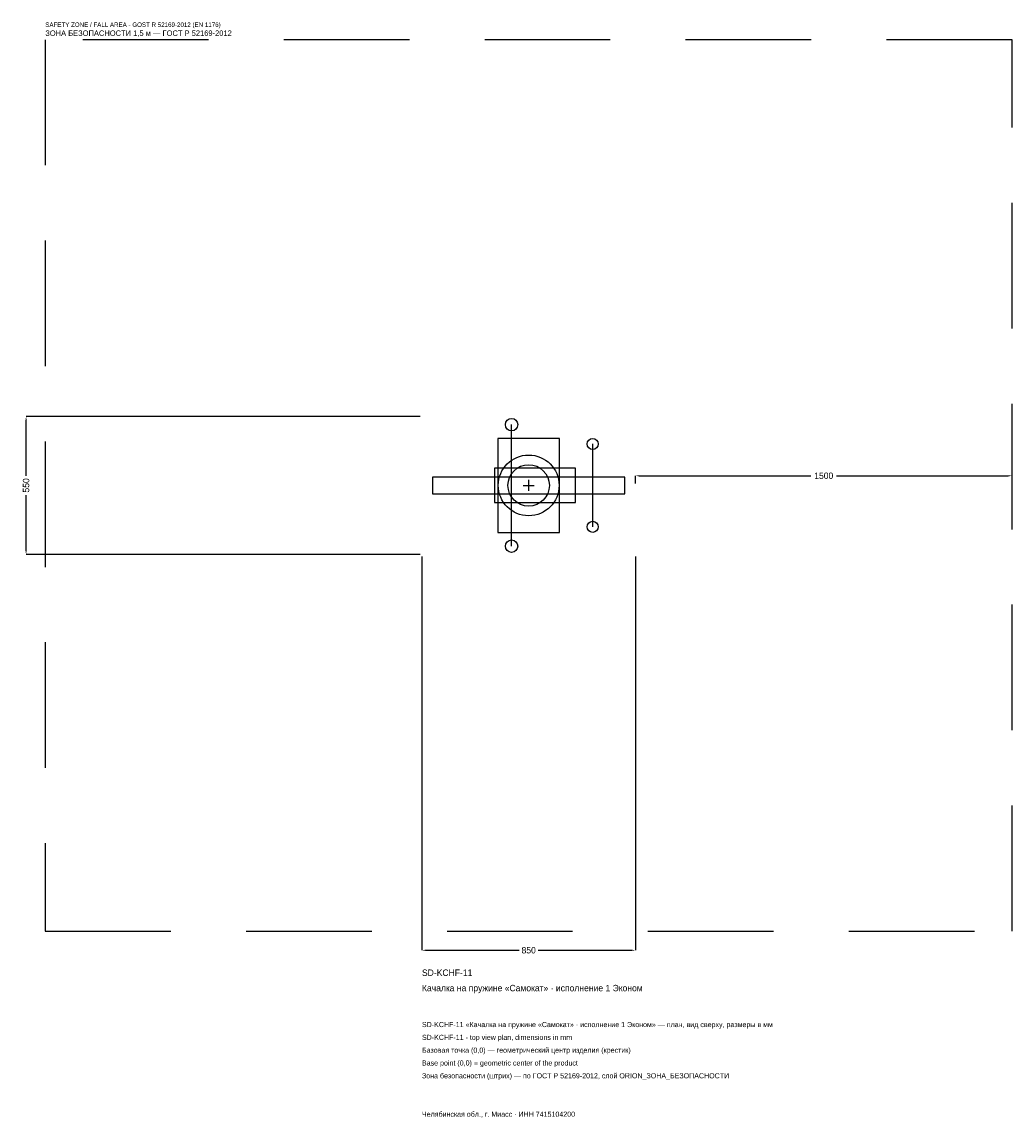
# Model space of a CAD drawing. Header units: metres. Extents: x -2018 to 1925, y -2520 to 1846.
import ezdxf

# ---------------------------------------------------------------- set-up
doc = ezdxf.new("R2010")
doc.units = ezdxf.units.M
doc.linetypes.add('DASHED', pattern=[800, 500, -300])
for name, color, linetype in [('ORION_ДАННЫЕ', 3, 'Continuous'), ('ORION_ЗОНА_БЕЗОПАСНОСТИ', 1, 'Continuous'), ('ORION_КОНТУР', 7, 'Continuous'), ('ORION_РАЗМЕРЫ', 8, 'Continuous')]:
    doc.layers.add(name, color=color, linetype=linetype)
doc.dimstyles.new('ORION', dxfattribs={"dimtxt": 25.5, "dimasz": 15.3, "dimexe": 1.25, "dimexo": 7.65, "dimtad": 1, "dimdec": 0, "dimcen": 2.5, "dimazin": 3, "dimtfac": 1, "dimtmove": 0, "dimatfit": 3, "dimarcsym": 0})

# ---------------------------------------------------------------- blocks, each defined once
blk = doc.blocks.new('_CLOSEDFILLED')
at = {"color": 0, "linetype": 'BYBLOCK'}
blk.add_solid([(-1, 0.16), (0, 0), (-1, -0.16)], dxfattribs=at)
blk = doc.blocks.new('*D1')
for p, q in [((-425, -282.65), (-425, -1851.5)), ((425, -282.65), (425, -1851.5)), ((-409.7, -1851.5), (-38.25, -1851.5)), ((38.25, -1851.5), (409.7, -1851.5))]:
    blk.add_line(p, q)
at = {"layer": 'Defpoints'}
for p in [(-425, -275), (425, -275), (-425, -1851.5)]:
    blk.add_point(p, dxfattribs=at)
at = {"layer": 'ORION_РАЗМЕРЫ', "xscale": 15.299999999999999, "yscale": 15.299999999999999, "rotation": 180}
blk.add_blockref('_CLOSEDFILLED', (-425, -1851.5), dxfattribs=at)
at = {"layer": 'ORION_РАЗМЕРЫ', "xscale": 15.299999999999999, "yscale": 15.299999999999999}
blk.add_blockref('_CLOSEDFILLED', (425, -1851.5), dxfattribs=at)
at = {"layer": 'ORION_РАЗМЕРЫ', "insert": (0, -1851.5), "char_height": 25.5, "attachment_point": 5}
blk.add_mtext('850', dxfattribs=at)
blk = doc.blocks.new('*D2')
for p, q in [((-432.65, 275), (-2001.5, 275)), ((-2001.5, 38.25), (-2001.5, 259.7)), ((-2001.5, -259.7), (-2001.5, -38.25)), ((-432.65, -275), (-2001.5, -275))]:
    blk.add_line(p, q)
at = {"layer": 'Defpoints'}
for p in [(-425, 275), (-2001.5, -275), (-425, -275)]:
    blk.add_point(p, dxfattribs=at)
at = {"layer": 'ORION_РАЗМЕРЫ', "xscale": 15.299999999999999, "yscale": 15.299999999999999}
for p, rotation in [((-2001.5, 275), 90), ((-2001.5, -275), 270)]:
    blk.add_blockref('_CLOSEDFILLED', p, dxfattribs=dict(at, rotation=rotation))
at = {"layer": 'ORION_РАЗМЕРЫ', "insert": (-2001.5, 0), "char_height": 25.5, "attachment_point": 5, "rotation": 90}
blk.add_mtext('550', dxfattribs=at)
blk = doc.blocks.new('*D3')
for p, q in [((425, 7.65), (425, 38.25)), ((440.3, 38.25), (1124, 38.25)), ((1226, 38.25), (1909.7, 38.25)), ((1925, 7.65), (1925, 38.25))]:
    blk.add_line(p, q)
at = {"layer": 'Defpoints'}
for p in [(425, 38.25), (425, 0), (1925, 0)]:
    blk.add_point(p, dxfattribs=at)
at = {"layer": 'ORION_РАЗМЕРЫ', "xscale": 15.299999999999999, "yscale": 15.299999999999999, "rotation": 180}
blk.add_blockref('_CLOSEDFILLED', (425, 38.25), dxfattribs=at)
at = {"layer": 'ORION_РАЗМЕРЫ', "xscale": 15.299999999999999, "yscale": 15.299999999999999}
blk.add_blockref('_CLOSEDFILLED', (1925, 38.25), dxfattribs=at)
at = {"layer": 'ORION_РАЗМЕРЫ', "insert": (1175, 38.25), "char_height": 25.5, "attachment_point": 5}
blk.add_mtext('1500', dxfattribs=at)
blk = doc.blocks.new('ОРИОН SD-KCHF-11 Качалка на пружине Самокат · исполнение 1 Эконом')
at = {"layer": 'ORION_ЗОНА_БЕЗОПАСНОСТИ', "linetype": 'DASHED'}
blk.add_lwpolyline([(-1925, -1775), (1925, -1775), (1925, 1775), (-1925, 1775)], close=True, dxfattribs=at)
at = {"layer": 'ORION_КОНТУР'}
for p, q in [((-68, -242), (-68, 242)), ((255, -165), (255, 165))]:
    blk.add_line(p, q, dxfattribs=at)
for points in [[(-123.25, -187), (123.25, -187), (123.25, 187), (-123.25, 187)], [(-136, -68.75), (187, -68.75), (187, 68.75), (-136, 68.75)], [(-382.5, -33), (382.5, -33), (382.5, 33), (-382.5, 33)]]:
    blk.add_lwpolyline(points, close=True, dxfattribs=at)
for centre, radius in [((-68, 242), 24.75), ((255, 165), 22), ((0, 0), 121), ((0, 0), 82.5), ((255, -165), 22), ((-68, -242), 24.75)]:
    blk.add_circle(centre, radius, dxfattribs=at)
at = {"layer": 'ORION_РАЗМЕРЫ'}
for p, q in [((-22, 0), (22, 0)), ((0, -22), (0, 22))]:
    blk.add_line(p, q, dxfattribs=at)
at = {"layer": 'ORION_ДАННЫЕ'}
for tag, p in [('АРТИКУЛ', (-425, -1953.5)), ('НАИМЕНОВАНИЕ', (-425, -2014.7))]:
    blk.add_attdef(tag, p, '', height=25.5, dxfattribs=at)
at = {"layer": 'ORION_ДАННЫЕ', "flags": 1}
for tag, p in [('ПРОИЗВОДИТЕЛЬ', (-425, -2075.9)), ('ТЕЛЕФОН', (-425, -2137.1)), ('САЙТ', (-425, -2259.5)), ('АДРЕС', (-425, -2320.7)), ('РЕКВИЗИТЫ', (-425, -2381.9)), ('ГАБАРИТЫ', (-425, -2443.1)), ('ЗОНА_БЕЗОПАСНОСТИ', (-425, -2504.3))]:
    blk.add_attdef(tag, p, '', height=25.5, dxfattribs=at)
at = {"layer": 'ORION_ЗОНА_БЕЗОПАСНОСТИ', "color": 1}
for s, height, p in [('SAFETY ZONE / FALL AREA - GOST R 52169-2012 (EN 1176)', 17.85, (-1925, 1826)), ('ЗОНА БЕЗОПАСНОСТИ 1,5 м — ГОСТ Р 52169-2012', 21.675, (-1925, 1790.3))]:
    blk.add_text(s, height=height, dxfattribs=at).set_placement(p)
at = {"layer": 'ORION_РАЗМЕРЫ'}
dim = blk.add_linear_dim(base=(-2001.5, -275), p1=(-425, -275), p2=(-425, 275), angle=90, dimstyle='ORION', dxfattribs=at)
dim.commit()
dim.dimension.update_dxf_attribs({"geometry": '*D2', "text_midpoint": (-2001.5, 0)})
for base, p1, p2, picture, middle in [((425, 38.25), (425, 0), (1925, 0), '*D3', (1175, 38.25)), ((-425, -1851.5), (-425, -275), (425, -275), '*D1', (0, -1851.5))]:
    dim = blk.add_linear_dim(base=base, p1=p1, p2=p2, dimstyle='ORION', dxfattribs=at)
    dim.commit()
    dim.dimension.update_dxf_attribs({"geometry": picture, "text_midpoint": middle})

msp = doc.modelspace()

# ---------------------------------------------------------------- block references
msp.add_blockref('ОРИОН SD-KCHF-11 Качалка на пружине Самокат · исполнение 1 Эконом', (0, 0)).add_auto_attribs({'АРТИКУЛ': 'SD-KCHF-11', 'НАИМЕНОВАНИЕ': 'Качалка на пружине «Самокат» · исполнение 1 Эконом'})

# ---------------------------------------------------------------- texts
at = {"layer": 'ORION_ДАННЫЕ', "color": 3}
for s, p in [('SD-KCHF-11 «Качалка на пружине «Самокат» · исполнение 1 Эконом» — план, вид сверху, размеры в мм', (-425, -2157.5)), ('SD-KCHF-11 - top view plan, dimensions in mm', (-425, -2208.5)), ('Челябинская обл., г. Миасс · ИНН 7415104200', (-425, -2514.5))]:
    msp.add_text(s, height=20.4, dxfattribs=at).set_placement(p)
at = {"layer": 'ORION_ДАННЫЕ', "color": 7}
for s, p in [('Базовая точка (0,0) — геометрический центр изделия (крестик)', (-425, -2259.5)), ('Base point (0,0) = geometric center of the product', (-425, -2310.5))]:
    msp.add_text(s, height=20.4, dxfattribs=at).set_placement(p)
at = {"layer": 'ORION_ДАННЫЕ', "color": 1}
msp.add_text('Зона безопасности (штрих) — по ГОСТ Р 52169-2012, слой ORION_ЗОНА_БЕЗОПАСНОСТИ', height=20.4, dxfattribs=at).set_placement((-425, -2361.5))

doc.saveas('drawing.dxf')
